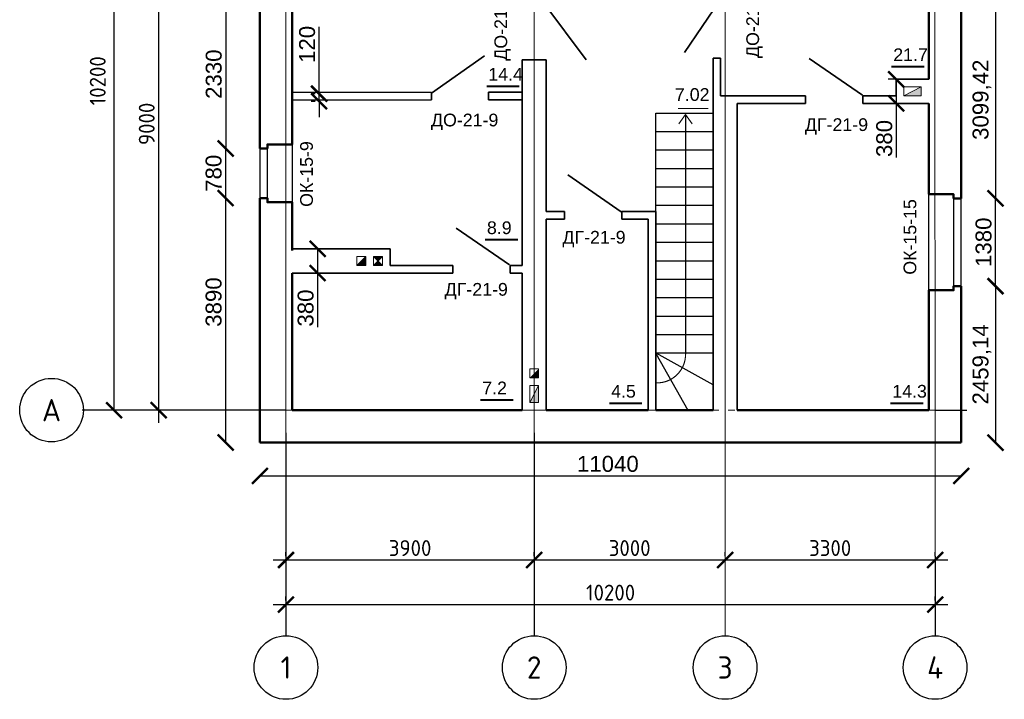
# Model space of a CAD drawing. Header units: millimetres. Extents: x -2096172177 to 2055029645, y -728784453 to 1899906214.
# Tile 39 of 109: x 1771819 to 1787289, y 905931 to 916614. Entities that reach past the tile are written whole.
import ezdxf
from ezdxf.enums import TextEntityAlignment as Align

# ---------------------------------------------------------------- set-up
doc = ezdxf.new("R2010")
doc.units = ezdxf.units.MM
doc.linetypes.add('ACAD_ISO03W100', pattern=[30, 12, -18])
doc.linetypes.add('DASHDOT_axis', pattern=[24, 20, -1.5, 1, -1.5])
for name, color, linetype, lineweight in [('Вентканалы', 214, 'Continuous', 18), ('Внутренние стены', 3, 'Continuous', 35), ('Двери', 20, 'Continuous', 25), ('Лестница', 7, 'Continuous', 25), ('линии', 3, 'Continuous', 20), ('Наружные стены', 1, 'Continuous', 50), ('Окна и двери', 4, 'Continuous', 25), ('Площади', 5, 'Continuous', 20), ('Простенки и окна', 80, 'Continuous', 18), ('Размеры окон', 6, 'Continuous', 18), ('Размеры стен', 5, 'Continuous', 18), ('Толщины привязок', 130, 'Continuous', 18)]:
    doc.layers.add(name, color=color, linetype=linetype, lineweight=lineweight)
doc.styles.add('GOST-2.304_Type-B', font='GOST Common.ttf')
doc.styles.add('Аннотативный', font='arial.ttf')
doc.styles.add('стиль для стен', font='arial.ttf')
doc.dimstyles.new('SPDS_units-mm', dxfattribs={"dimtxt": 2.5, "dimasz": 2.5, "dimexe": 1.25, "dimexo": 0.625, "dimtad": 1, "dimdec": 0, "dimtxsty": 'GOST-2.304_Type-B', "dimblk": 'ARCHTICK', "dimcen": 2.5, "dimdle": 2, "dimaunit": 1, "dimadec": 1, "dimazin": 2, "dimtfac": 1, "dimtdec": 0, "dimtmove": 1, "dimatfit": 3, "dimfxl": 1, "dimtfill": 1, "dimlwd": -1, "dimlwe": -1, "dimarcsym": 0})
doc.dimstyles.new('Для размеров СТЕН', dxfattribs={"dimtxt": 2.5, "dimasz": 2.5, "dimexe": 1.25, "dimexo": 0.625, "dimtad": 1, "dimtxsty": 'стиль для стен', "dimblk": 'ARCHTICK', "dimcen": 2.5, "dimadec": 0, "dimazin": 0, "dimtfac": 1, "dimtmove": 0, "dimatfit": 3, "dimfxl": 1, "dimarcsym": 0})

# ---------------------------------------------------------------- blocks, each defined once
blk = doc.blocks.new('_ArchTick')
at = {"color": 0, "linetype": 'ByBlock', "const_width": 0.15}
blk.add_lwpolyline([(-0.5, -0.5), (0.5, 0.5)], dxfattribs=at)
blk = doc.blocks.new('*D64')
at = {"color": 0, "linetype": 'Continuous', "transparency": 16777216}
for p, q in [((1776003, 907483), (1776003, 907545)), ((1786203, 907483), (1786203, 907545)), ((1775803, 907420), (1786403, 907420))]:
    blk.add_line(p, q, dxfattribs=at)
at = {"layer": 'Defpoints', "color": 0, "linetype": 'Continuous', "transparency": 16777216}
for p in [(1776003, 907420), (1786203, 907420), (1786203, 907420)]:
    blk.add_point(p, dxfattribs=at)
at = {"color": 0, "linetype": 'Continuous', "transparency": 16777216, "xscale": 250, "yscale": 250, "zscale": 250, "rotation": 180}
blk.add_blockref('_ArchTick', (1776003, 907420), dxfattribs=at)
at = {"color": 0, "linetype": 'Continuous', "transparency": 16777216, "xscale": 250, "yscale": 250, "zscale": 250}
blk.add_blockref('_ArchTick', (1786203, 907420), dxfattribs=at)
at = {"color": 0, "linetype": 'Continuous', "transparency": 16777216, "insert": (1781103, 907608), "char_height": 250, "attachment_point": 5, "style": 'GOST-2.304_Type-B', "bg_fill": 3, "box_fill_scale": 1.1, "bg_fill_color": 256, "bg_fill_true_color": 13158600, "bg_fill_transparency": 0}
blk.add_mtext('10200', dxfattribs=at)
blk = doc.blocks.new('*D65')
at = {"color": 0, "linetype": 'Continuous', "transparency": 16777216}
for p, q in [((1776003, 908183), (1776003, 908245)), ((1779903, 908183), (1779903, 908245)), ((1780103, 908120), (1775803, 908120))]:
    blk.add_line(p, q, dxfattribs=at)
at = {"layer": 'Defpoints', "color": 0, "linetype": 'Continuous', "transparency": 16777216}
for p in [(1776003, 908120), (1776003, 908120), (1779903, 908120)]:
    blk.add_point(p, dxfattribs=at)
at = {"color": 0, "linetype": 'Continuous', "transparency": 16777216, "xscale": 250, "yscale": 250, "zscale": 250, "rotation": 180}
blk.add_blockref('_ArchTick', (1776003, 908120), dxfattribs=at)
at = {"color": 0, "linetype": 'Continuous', "transparency": 16777216, "xscale": 250, "yscale": 250, "zscale": 250}
blk.add_blockref('_ArchTick', (1779903, 908120), dxfattribs=at)
at = {"color": 0, "linetype": 'Continuous', "transparency": 16777216, "insert": (1777953, 908308), "char_height": 250, "attachment_point": 5, "style": 'GOST-2.304_Type-B', "bg_fill": 3, "box_fill_scale": 1.1, "bg_fill_color": 256, "bg_fill_true_color": 13158600, "bg_fill_transparency": 0}
blk.add_mtext('3900', dxfattribs=at)
blk = doc.blocks.new('*D66')
at = {"color": 0, "linetype": 'Continuous', "transparency": 16777216}
for p, q in [((1779903, 908183), (1779903, 908245)), ((1782903, 908183), (1782903, 908245)), ((1783103, 908120), (1779703, 908120))]:
    blk.add_line(p, q, dxfattribs=at)
at = {"layer": 'Defpoints', "color": 0, "linetype": 'Continuous', "transparency": 16777216}
for p in [(1779903, 908120), (1779903, 908120), (1782903, 908120)]:
    blk.add_point(p, dxfattribs=at)
at = {"color": 0, "linetype": 'Continuous', "transparency": 16777216, "xscale": 250, "yscale": 250, "zscale": 250, "rotation": 180}
blk.add_blockref('_ArchTick', (1779903, 908120), dxfattribs=at)
at = {"color": 0, "linetype": 'Continuous', "transparency": 16777216, "xscale": 250, "yscale": 250, "zscale": 250}
blk.add_blockref('_ArchTick', (1782903, 908120), dxfattribs=at)
at = {"color": 0, "linetype": 'Continuous', "transparency": 16777216, "insert": (1781403, 908308), "char_height": 250, "attachment_point": 5, "style": 'GOST-2.304_Type-B', "bg_fill": 3, "box_fill_scale": 1.1, "bg_fill_color": 256, "bg_fill_true_color": 13158600, "bg_fill_transparency": 0}
blk.add_mtext('3000', dxfattribs=at)
blk = doc.blocks.new('*D67')
at = {"color": 0, "linetype": 'Continuous', "transparency": 16777216}
for p, q in [((1782903, 908183), (1782903, 908245)), ((1786203, 908183), (1786203, 908245)), ((1786403, 908120), (1782703, 908120))]:
    blk.add_line(p, q, dxfattribs=at)
at = {"layer": 'Defpoints', "color": 0, "linetype": 'Continuous', "transparency": 16777216}
for p in [(1782903, 908120), (1782903, 908120), (1786203, 908120)]:
    blk.add_point(p, dxfattribs=at)
at = {"color": 0, "linetype": 'Continuous', "transparency": 16777216, "xscale": 250, "yscale": 250, "zscale": 250, "rotation": 180}
blk.add_blockref('_ArchTick', (1782903, 908120), dxfattribs=at)
at = {"color": 0, "linetype": 'Continuous', "transparency": 16777216, "xscale": 250, "yscale": 250, "zscale": 250}
blk.add_blockref('_ArchTick', (1786203, 908120), dxfattribs=at)
at = {"color": 0, "linetype": 'Continuous', "transparency": 16777216, "insert": (1784553, 908308), "char_height": 250, "attachment_point": 5, "style": 'GOST-2.304_Type-B', "bg_fill": 3, "box_fill_scale": 1.1, "bg_fill_color": 256, "bg_fill_true_color": 13158600, "bg_fill_transparency": 0}
blk.add_mtext('3300', dxfattribs=at)
blk = doc.blocks.new('*D68')
at = {"layer": 'Defpoints', "color": 0, "transparency": 16777216}
for p in [(1775593, 914589), (1775055, 913809), (1775593, 913809)]:
    blk.add_point(p, dxfattribs=at)
at = {"layer": 'Простенки и окна', "color": 0, "lineweight": -2, "transparency": 16777216}
blk.add_line((1775055, 914589), (1775055, 913809), dxfattribs=at)
at = {"layer": 'Простенки и окна', "color": 0, "lineweight": -2, "transparency": 16777216, "xscale": 250, "yscale": 250, "zscale": 250}
for p, rotation in [((1775055, 914589), 90), ((1775055, 913809), 270)]:
    blk.add_blockref('_ArchTick', p, dxfattribs=dict(at, rotation=rotation))
at = {"layer": 'Простенки и окна', "color": 0, "transparency": 16777216, "insert": (1774867, 914199), "char_height": 250, "attachment_point": 5, "rotation": 90, "style": 'стиль для стен'}
blk.add_mtext('780', dxfattribs=at)
blk = doc.blocks.new('*D72')
at = {"layer": 'Defpoints', "color": 0, "transparency": 16777216}
for p in [(1786613, 913805), (1787151, 913805), (1786613, 912425)]:
    blk.add_point(p, dxfattribs=at)
at = {"layer": 'Простенки и окна', "color": 0, "lineweight": -2, "transparency": 16777216}
blk.add_line((1787151, 912425), (1787151, 913805), dxfattribs=at)
at = {"layer": 'Простенки и окна', "color": 0, "lineweight": -2, "transparency": 16777216, "xscale": 250, "yscale": 250, "zscale": 250}
for p, rotation in [((1787151, 913805), 90), ((1787151, 912425), 270)]:
    blk.add_blockref('_ArchTick', p, dxfattribs=dict(at, rotation=rotation))
at = {"layer": 'Простенки и окна', "color": 0, "transparency": 16777216, "insert": (1786964, 913115), "char_height": 250, "attachment_point": 5, "rotation": 90, "style": 'стиль для стен'}
blk.add_mtext('1380', dxfattribs=at)
blk = doc.blocks.new('*D73')
at = {"layer": 'Defpoints', "color": 0, "transparency": 16777216}
for p in [(1775055, 913809), (1775055, 909966), (1775593, 909966)]:
    blk.add_point(p, dxfattribs=at)
at = {"layer": 'Простенки и окна', "color": 0, "lineweight": -2, "transparency": 16777216}
blk.add_line((1775055, 913809), (1775055, 909966), dxfattribs=at)
at = {"layer": 'Простенки и окна', "color": 0, "lineweight": -2, "transparency": 16777216, "xscale": 250, "yscale": 250, "zscale": 250}
for p, rotation in [((1775055, 913809), 90), ((1775055, 909966), 270)]:
    blk.add_blockref('_ArchTick', p, dxfattribs=dict(at, rotation=rotation))
at = {"layer": 'Простенки и окна', "color": 0, "transparency": 16777216, "insert": (1774867, 912175), "char_height": 250, "attachment_point": 5, "rotation": 90, "style": 'стиль для стен'}
blk.add_mtext('3890', dxfattribs=at)
blk = doc.blocks.new('*D75')
at = {"layer": 'Defpoints', "color": 0, "transparency": 16777216}
for p in [(1775054, 916924), (1775054, 914589), (1775057, 914589)]:
    blk.add_point(p, dxfattribs=at)
at = {"layer": 'Простенки и окна', "color": 0, "lineweight": -2, "transparency": 16777216}
blk.add_line((1775057, 916924), (1775057, 914589), dxfattribs=at)
at = {"layer": 'Простенки и окна', "color": 0, "lineweight": -2, "transparency": 16777216, "xscale": 250, "yscale": 250, "zscale": 250}
for p, rotation in [((1775057, 916924), 90), ((1775057, 914589), 270)]:
    blk.add_blockref('_ArchTick', p, dxfattribs=dict(at, rotation=rotation))
at = {"layer": 'Простенки и окна', "color": 0, "transparency": 16777216, "insert": (1774869, 915757), "char_height": 250, "attachment_point": 5, "rotation": 90, "style": 'стиль для стен'}
blk.add_mtext('2330', dxfattribs=at)
blk = doc.blocks.new('*D82')
at = {"layer": 'Defpoints', "color": 0, "transparency": 16777216}
for p in [(1787148, 916905), (1787151, 913805), (1787151, 913805)]:
    blk.add_point(p, dxfattribs=at)
at = {"layer": 'Простенки и окна', "color": 0, "lineweight": -2, "transparency": 16777216}
blk.add_line((1787151, 916905), (1787151, 913805), dxfattribs=at)
at = {"layer": 'Простенки и окна', "color": 0, "lineweight": -2, "transparency": 16777216, "xscale": 250, "yscale": 250, "zscale": 250}
for p, rotation in [((1787151, 916905), 90), ((1787151, 913805), 270)]:
    blk.add_blockref('_ArchTick', p, dxfattribs=dict(at, rotation=rotation))
at = {"layer": 'Простенки и окна', "color": 0, "transparency": 16777216, "insert": (1786939, 915355), "char_height": 250, "attachment_point": 5, "rotation": 90, "style": 'стиль для стен'}
blk.add_mtext('3099,42', dxfattribs=at)
blk = doc.blocks.new('*D86')
at = {"layer": 'Defpoints', "color": 0, "transparency": 16777216}
for p in [(1776103, 913011), (1776103, 912631), (1776500, 912631)]:
    blk.add_point(p, dxfattribs=at)
at = {"layer": 'Толщины привязок', "color": 0, "lineweight": -2, "transparency": 16777216}
for p, q in [((1776165, 913011), (1776625, 913011)), ((1776500, 913011), (1776500, 912631)), ((1776165, 912631), (1776625, 912631)), ((1776500, 912631), (1776500, 911781))]:
    blk.add_line(p, q, dxfattribs=at)
at = {"layer": 'Толщины привязок', "color": 0, "lineweight": -2, "transparency": 16777216, "xscale": 250, "yscale": 250, "zscale": 250}
for p, rotation in [((1776500, 913011), 90), ((1776500, 912631), 270)]:
    blk.add_blockref('_ArchTick', p, dxfattribs=dict(at, rotation=rotation))
at = {"layer": 'Толщины привязок', "color": 0, "transparency": 16777216, "insert": (1776313, 912081), "char_height": 250, "attachment_point": 5, "rotation": 90, "style": 'стиль для стен'}
blk.add_mtext('380', dxfattribs=at)
blk = doc.blocks.new('*D89')
at = {"layer": 'Defpoints', "color": 0, "transparency": 16777216}
for p in [(1785963, 915676), (1785591, 915296), (1785963, 915296)]:
    blk.add_point(p, dxfattribs=at)
at = {"layer": 'Толщины привязок', "color": 0, "lineweight": -2, "transparency": 16777216}
for p, q in [((1785900, 915676), (1785466, 915676)), ((1785591, 915676), (1785591, 915296)), ((1785900, 915296), (1785466, 915296)), ((1785591, 915296), (1785591, 914446))]:
    blk.add_line(p, q, dxfattribs=at)
at = {"layer": 'Толщины привязок', "color": 0, "lineweight": -2, "transparency": 16777216, "xscale": 250, "yscale": 250, "zscale": 250}
for p, rotation in [((1785591, 915676), 90), ((1785591, 915296), 270)]:
    blk.add_blockref('_ArchTick', p, dxfattribs=dict(at, rotation=rotation))
at = {"layer": 'Толщины привязок', "color": 0, "transparency": 16777216, "insert": (1785404, 914746), "char_height": 250, "attachment_point": 5, "rotation": 90, "style": 'стиль для стен'}
blk.add_mtext('380', dxfattribs=at)
blk = doc.blocks.new('л')
at = {"layer": 'Лестница'}
blk.add_line((0, 0), (900, 0), dxfattribs=at)
blk = doc.blocks.new('а')
at = {"layer": 'Лестница'}
blk.add_blockref('л', (-900, 0), dxfattribs=at)
blk = doc.blocks.new('*D90')
at = {"layer": 'Defpoints', "color": 0, "transparency": 16777216}
for p in [(1775593, 909966), (1786613, 909966), (1786613, 909443)]:
    blk.add_point(p, dxfattribs=at)
at = {"layer": 'Простенки и окна', "color": 0, "lineweight": -2, "transparency": 16777216}
blk.add_line((1775593, 909443), (1786613, 909443), dxfattribs=at)
at = {"layer": 'Простенки и окна', "color": 0, "lineweight": -2, "transparency": 16777216, "xscale": 250, "yscale": 250, "zscale": 250, "rotation": 180}
blk.add_blockref('_ArchTick', (1775593, 909443), dxfattribs=at)
at = {"layer": 'Простенки и окна', "color": 0, "lineweight": -2, "transparency": 16777216, "xscale": 250, "yscale": 250, "zscale": 250}
blk.add_blockref('_ArchTick', (1786613, 909443), dxfattribs=at)
at = {"layer": 'Простенки и окна', "color": 0, "transparency": 16777216, "insert": (1781060, 909630), "char_height": 250, "attachment_point": 5, "style": 'стиль для стен'}
blk.add_mtext('11040', dxfattribs=at)
blk = doc.blocks.new('*D91')
at = {"layer": 'Defpoints', "color": 0, "transparency": 16777216}
for p in [(1787151, 912425), (1786613, 909966), (1787151, 909966)]:
    blk.add_point(p, dxfattribs=at)
at = {"layer": 'Простенки и окна', "color": 0, "lineweight": -2, "transparency": 16777216}
blk.add_line((1787151, 912425), (1787151, 909966), dxfattribs=at)
at = {"layer": 'Простенки и окна', "color": 0, "lineweight": -2, "transparency": 16777216, "xscale": 250, "yscale": 250, "zscale": 250}
for p, rotation in [((1787151, 912425), 90), ((1787151, 909966), 270)]:
    blk.add_blockref('_ArchTick', p, dxfattribs=dict(at, rotation=rotation))
at = {"layer": 'Простенки и окна', "color": 0, "transparency": 16777216, "insert": (1786938, 911196), "char_height": 250, "attachment_point": 5, "rotation": 90, "style": 'стиль для стен'}
blk.add_mtext('2459,14', dxfattribs=at)
blk = doc.blocks.new('*D92')
at = {"layer": 'Defpoints', "color": 0, "transparency": 16777216}
for p in [(1776524, 915450), (1776523, 915330), (1776524, 915330)]:
    blk.add_point(p, dxfattribs=at)
at = {"layer": 'Толщины привязок', "color": 0, "lineweight": -2, "transparency": 16777216}
for p, q in [((1776523, 915450), (1776523, 916500)), ((1776461, 915450), (1776398, 915450)), ((1776523, 915330), (1776523, 915450)), ((1776461, 915330), (1776398, 915330)), ((1776523, 915330), (1776523, 915080))]:
    blk.add_line(p, q, dxfattribs=at)
at = {"layer": 'Толщины привязок', "color": 0, "lineweight": -2, "transparency": 16777216, "xscale": 250, "yscale": 250, "zscale": 250}
for p, rotation in [((1776523, 915450), 270), ((1776523, 915330), 90)]:
    blk.add_blockref('_ArchTick', p, dxfattribs=dict(at, rotation=rotation))
at = {"layer": 'Толщины привязок', "color": 0, "transparency": 16777216, "insert": (1776336, 916225), "char_height": 250, "attachment_point": 5, "rotation": 90, "style": 'стиль для стен'}
blk.add_mtext('120', dxfattribs=at)

msp = doc.modelspace()

# ---------------------------------------------------------------- hatches: boundary and pattern name
at = {"layer": 'Вентканалы'}
h = msp.add_hatch(color=256, dxfattribs=at)
h.dxf.hatch_style = 1
h.paths.add_polyline_path([(1785712.891, 915416.049), (1785982.891, 915416.049), (1785982.891, 915556.049)])
h = msp.add_hatch(color=256, dxfattribs=at)
h.dxf.hatch_style = 1
h.paths.add_polyline_path([(1777118.204, 912751.049), (1777258.204, 912751.049), (1777258.204, 912891.049)])
h = msp.add_hatch(color=256, dxfattribs=at)
h.dxf.hatch_style = 1
h.paths.add_polyline_path([(1777518.204, 912891.049), (1777378.204, 912891.049), (1777448.204, 912821.049)])
h.paths.add_polyline_path([(1777518.204, 912751.049), (1777448.204, 912821.049), (1777378.204, 912751.049)])
h = msp.add_hatch(color=256, dxfattribs=at)
h.dxf.hatch_style = 1
h.paths.add_polyline_path([(1779832.891, 910986.049), (1779972.891, 910986.049), (1779972.891, 911126.049)])
h = msp.add_hatch(color=256, dxfattribs=at)
h.dxf.hatch_style = 1
h.paths.add_polyline_path([(1779972.891, 910866.049), (1779832.891, 910596.049), (1779972.891, 910596.049)])

# ---------------------------------------------------------------- linework, layer by layer
at = {"linetype": 'DASHDOT_axis', "lineweight": 20, "ltscale": 0.6}
for p, q in [((1776002.891, 921176.049), (1776002.891, 910120.153)), ((1779902.891, 921176.049), (1779902.891, 910120.153)), ((1782902.891, 921176.049), (1782902.893, 910120.153)), ((1782902.891, 910120.153), (1782902.891, 906920.153))]:
    msp.add_line(p, q, dxfattribs=at)
at = {"linetype": 'Continuous'}
for p, q in [((1773302.891, 910476.049), (1773302.891, 920876.049)), ((1774002.891, 919676.049), (1774002.891, 910276.049)), ((1773940.391, 910476.049), (1773877.891, 910476.049)), ((1773940.391, 910476.049), (1773877.891, 910476.049)), ((1786202.891, 908182.653), (1786202.891, 906930.654))]:
    msp.add_line(p, q, dxfattribs=at)
at = {"linetype": 'DASHDOT_axis'}
for p, q in [((1776002.891, 910476.049), (1772802.891, 910476.049)), ((1786202.891, 910476.049), (1786702.891, 910476.049)), ((1779902.891, 910120.153), (1779902.891, 906920.153))]:
    msp.add_line(p, q, dxfattribs=at)
at = {"linetype": 'DASHDOT_axis', "lineweight": 15, "ltscale": 100}
msp.add_line((1776002.891, 910476.049), (1786202.891, 910476.049), dxfattribs=at)
at = {"linetype": 'Continuous'}
msp.add_circle((1772319.437, 910476.049), 500, dxfattribs=at)
for centre in [(1776002.891, 906430.654), (1779902.891, 906430.654), (1782902.891, 906430.654), (1786202.891, 906430.654)]:
    msp.add_circle(centre, 500)
at = {"layer": 'Вентканалы'}
for p, q in [((1785712.891, 915416.049), (1785982.891, 915556.049)), ((1777118.204, 912751.049), (1777258.204, 912891.049)), ((1777378.204, 912751.049), (1777518.204, 912891.049)), ((1777378.204, 912891.049), (1777518.204, 912751.049)), ((1779972.891, 910866.049), (1779832.891, 910596.049))]:
    msp.add_line(p, q, dxfattribs=at)
for points in [[(1785712.891, 915556.049), (1785982.891, 915556.049), (1785982.891, 915416.049), (1785712.891, 915416.049)], [(1777118.204, 912891.049), (1777258.204, 912891.049), (1777258.204, 912751.049), (1777118.204, 912751.049)], [(1777378.204, 912891.049), (1777518.204, 912891.049), (1777518.204, 912751.049), (1777378.204, 912751.049)], [(1779832.891, 911126.049), (1779972.891, 911126.049), (1779972.891, 910986.049), (1779832.891, 910986.049)], [(1779832.891, 910596.049), (1779832.891, 910866.049), (1779972.891, 910866.049), (1779972.891, 910596.049)]]:
    msp.add_lwpolyline(points, close=True, dxfattribs=at)
at = {"layer": 'Вентканалы', "linetype": 'ACAD_ISO03W100'}
msp.add_lwpolyline([(1779832.891, 911126.049), (1779972.891, 911126.049), (1779972.891, 910986.049), (1779832.891, 910986.049)], close=True, dxfattribs=at)
at = {"layer": 'Внутренние стены'}
for p, q in [((1782820.514, 916912.811), (1782265.188, 916097.62)), ((1780056.78, 916875.326), (1780717.654, 915983.101)), ((1778289.662, 915459.942), (1779124.832, 916047.504)), ((1779712.891, 915982.968), (1779712.891, 912751.049)), ((1779712.891, 915982.968), (1780092.891, 915982.968)), ((1780092.891, 915982.968), (1780092.891, 913596.049)), ((1782832.891, 916008.464), (1782712.891, 916008.464)), ((1782712.891, 915296.049), (1782712.891, 916008.464)), ((1782832.891, 915415.44), (1782832.891, 916008.464)), ((1784223.605, 916005.524), (1785063.392, 915424.946)), ((1786102.891, 915676.049), (1785592.891, 915676.049)), ((1785592.891, 915415.44), (1785592.891, 915676.049)), ((1786102.891, 915676.049), (1786040.391, 915676.049)), ((1778287.428, 915354.187), (1778287.428, 915474.187)), ((1779187.428, 915474.187), (1779712.891, 915474.187)), ((1779187.428, 915354.187), (1779187.428, 915474.187)), ((1782832.891, 915415.44), (1783092.891, 915415.44)), ((1783092.891, 915415.44), (1784167.894, 915415.44)), ((1784167.894, 915295.44), (1784167.894, 915415.44)), ((1785067.894, 915415.44), (1785593.357, 915415.44)), ((1785067.894, 915295.44), (1785067.894, 915415.44)), ((1782712.891, 915290.902), (1782712.891, 915296.049)), ((1782712.891, 910476.049), (1782712.891, 915295.44)), ((1783092.891, 910476.049), (1783092.891, 915295.44)), ((1786102.891, 915296.049), (1785592.891, 915296.049)), ((1786102.891, 915296.049), (1786040.391, 915296.049)), ((1780431.301, 914173.468), (1781271.088, 913592.89)), ((1780092.891, 913596.049), (1780378.634, 913596.049)), ((1780378.634, 913476.049), (1780378.634, 913596.049)), ((1781278.634, 913596.049), (1781812.083, 913596.049)), ((1781278.634, 913476.049), (1781278.634, 913596.049)), ((1781812.083, 913596.049), (1781812.083, 913476.049)), ((1780092.891, 913476.049), (1780092.891, 912631.049)), ((1781692.083, 910476.049), (1781692.083, 913476.049)), ((1781812.083, 913476.049), (1781812.083, 910476.049)), ((1778676.335, 913338.209), (1779516.121, 912757.63)), ((1776102.891, 913011.049), (1777638.204, 913011.049)), ((1777638.204, 912749.84), (1777638.204, 913012.258)), ((1777638.204, 912751.049), (1778623.667, 912751.049)), ((1778623.667, 912631.049), (1778623.52, 912751.049)), ((1779523.667, 912751.049), (1779712.891, 912751.049)), ((1779523.667, 912631.049), (1779523.667, 912751.049)), ((1776102.891, 912631.049), (1778623.667, 912631.049)), ((1777638.204, 912629.84), (1777638.204, 912631.049)), ((1779523.667, 912631.049), (1779712.891, 912631.049)), ((1779712.891, 910476.049), (1779712.891, 912631.049)), ((1780092.891, 910476.049), (1780092.891, 912631.049))]:
    msp.add_line(p, q, dxfattribs=at)
at = {"layer": 'Внутренние стены', "lineweight": 30}
msp.add_line((1776102.891, 915474.187), (1778287.428, 915474.187), dxfattribs=at)
at = {"layer": 'Внутренние стены', "color": 3, "lineweight": 30}
msp.add_line((1776102.891, 915354.187), (1778287.428, 915354.187), dxfattribs=at)
at = {"layer": 'Внутренние стены', "color": 3}
for p, q in [((1779187.428, 915354.187), (1779712.891, 915354.187)), ((1783092.891, 915295.44), (1784167.894, 915295.44)), ((1785067.894, 915295.44), (1785593.357, 915295.44)), ((1780092.891, 913476.049), (1780378.634, 913476.049)), ((1781278.634, 913476.049), (1781692.083, 913476.049))]:
    msp.add_line(p, q, dxfattribs=at)
at = {"layer": 'Лестница'}
for p, q in [((1781812.083, 911375.473), (1781812.083, 915145.473)), ((1781812.083, 915145.473), (1782712.083, 915145.473)), ((1782281.355, 915124.359), (1782281.355, 911354.359)), ((1782712.083, 915145.473), (1782712.083, 910475.473)), ((1781812.083, 914855.473), (1782712.083, 914855.473)), ((1781812.083, 914565.473), (1782712.083, 914565.473)), ((1781812.083, 914275.473), (1782712.083, 914275.473)), ((1781812.083, 913985.473), (1782712.083, 913985.473)), ((1781812.083, 913695.473), (1782712.083, 913695.473)), ((1781812.083, 913405.473), (1782712.083, 913405.473)), ((1781812.083, 913115.473), (1782712.083, 913115.473)), ((1781812.083, 912825.473), (1782712.083, 912825.473)), ((1781812.083, 912535.473), (1782712.083, 912535.473)), ((1781812.083, 912245.473), (1782712.083, 912245.473)), ((1781812.083, 911955.473), (1782712.083, 911955.473)), ((1781812.083, 911665.473), (1782712.083, 911665.473)), ((1781812.083, 911665.473), (1782712.083, 911665.473)), ((1781812.083, 911665.473), (1782712.083, 911665.473)), ((1781812.083, 911665.473), (1782712.083, 911665.473)), ((1781812.083, 911665.473), (1782712.083, 911665.473)), ((1781812.083, 911375.473), (1781812.083, 910475.473)), ((1781812.083, 911375.473), (1782712.083, 911375.473)), ((1781812.083, 911375.473), (1782712.083, 910878.347)), ((1781812.623, 911367.808), (1782319.272, 910476.777)), ((1782712.083, 910475.473), (1781812.083, 910475.473))]:
    msp.add_line(p, q, dxfattribs=at)
at = {"layer": 'Лестница', "linetype": 'DASHDOT_axis', "lineweight": 15, "ltscale": 100}
for p, q in [((1782281.613, 915123.974), (1782178.08, 914974.235)), ((1782281.355, 915124.359), (1782382.649, 914975.324))]:
    msp.add_line(p, q, dxfattribs=at)
msp.add_arc((1781831.355, 911354.359), 450, 270, 0, dxfattribs=at)
at = {"layer": 'линии'}
msp.add_line((1782636.127, 915216.564), (1782166.741, 915216.564), dxfattribs=at)
at = {"layer": 'Наружные стены'}
for p, q in [((1775592.891, 914589.187), (1775592.891, 916924.294)), ((1786612.891, 916904.605), (1786612.891, 913805.188)), ((1776102.891, 914654.187), (1776102.891, 916859.294)), ((1786102.891, 916839.605), (1786102.891, 915676.049)), ((1786102.891, 915296.049), (1786102.891, 913870.188)), ((1786102.891, 913870.188), (1786492.891, 913870.188)), ((1775592.891, 909966.049), (1775592.891, 913809.187)), ((1776102.891, 912985.07), (1776102.891, 913744.187)), ((1776102.891, 910476.049), (1776102.891, 912631.049)), ((1786612.891, 912425.188), (1786612.891, 909966.049)), ((1786102.891, 912360.188), (1786102.891, 910476.049)), ((1776102.891, 910476.049), (1779712.891, 910476.049)), ((1780092.891, 910476.049), (1781692.083, 910476.049)), ((1781812.083, 910476.049), (1782712.891, 910476.049)), ((1783092.891, 910476.049), (1786102.891, 910476.049)), ((1775592.891, 909966.049), (1786612.891, 909966.049))]:
    msp.add_line(p, q, dxfattribs=at)
for points in [[(1775592.891, 914589.187), (1775712.891, 914589.187), (1775712.891, 914654.187), (1776102.891, 914654.187)], [(1786612.893, 913805.186), (1786492.893, 913805.186), (1786492.893, 913870.186), (1786102.893, 913870.186)], [(1775592.891, 913809.187), (1775712.891, 913809.187), (1775712.891, 913744.187), (1776102.891, 913744.187)], [(1786612.893, 912425.186), (1786492.893, 912425.186), (1786492.893, 912360.186), (1786102.893, 912360.186)]]:
    msp.add_lwpolyline(points, dxfattribs=at)
at = {"layer": 'Окна и двери'}
for p, q in [((1775712.891, 914589.187), (1775592.891, 914589.187)), ((1775592.891, 914589.187), (1775592.891, 913809.187)), ((1775712.891, 914654.187), (1775712.891, 914589.187)), ((1775712.891, 913809.187), (1775712.891, 914654.187)), ((1775712.891, 914654.187), (1776102.891, 914654.187)), ((1776102.891, 914654.187), (1776102.891, 913744.187)), ((1775712.891, 913744.187), (1775712.891, 914319.187)), ((1786102.891, 912360.188), (1786102.891, 913870.188)), ((1786492.891, 913870.188), (1786492.891, 913295.188)), ((1775592.891, 913809.187), (1775712.891, 913809.187)), ((1776102.891, 913744.187), (1775712.891, 913744.187)), ((1786612.891, 913805.188), (1786492.891, 913805.188)), ((1786492.891, 913805.188), (1786492.891, 912360.188)), ((1786612.891, 912425.188), (1786612.891, 913805.188))]:
    msp.add_line(p, q, dxfattribs=at)
at = {"layer": 'Площади', "lineweight": 40}
for p, q in [((1785518.836, 915875.852), (1786028.024, 915875.852)), ((1779156.643, 915568.8), (1779665.832, 915568.8)), ((1779135.411, 913156.673), (1779644.6, 913156.673)), ((1779061.737, 910638.165), (1779570.925, 910638.165)), ((1781086.164, 910585.772), (1781595.352, 910585.772)), ((1785503.829, 910586.236), (1786013.018, 910586.236))]:
    msp.add_line(p, q, dxfattribs=at)
at = {"layer": 'Размеры стен'}
msp.add_line((1776102.891, 914654.187), (1776102.891, 915354.187), dxfattribs=at)

# ---------------------------------------------------------------- block references
at = {"linetype": 'Continuous', "xscale": 250, "yscale": 250, "zscale": 250}
for p, rotation in [((1773302.891, 910476.049), 270), ((1774002.891, 910476.049), 90), ((1774002.891, 910476.049), 270)]:
    msp.add_blockref('_ArchTick', p, dxfattribs=dict(at, rotation=rotation))
at = {"layer": 'Лестница', "rotation": 90}
for p in [(1781812.083, 914855.473), (1781812.083, 914565.473), (1781812.083, 914275.473), (1781812.083, 913985.473), (1781812.083, 913695.473), (1781812.083, 913405.473), (1781812.083, 913115.473), (1781812.083, 912825.473), (1781812.083, 912535.473), (1781812.083, 912245.473), (1781812.083, 911955.473), (1781812.083, 911665.473)]:
    msp.add_blockref('а', p, dxfattribs=at)

# ---------------------------------------------------------------- texts
at = {"linetype": 'Continuous', "style": 'GOST-2.304_Type-B'}
msp.add_text('А', height=350, dxfattribs=at).set_placement((1772319.437, 910476.049), align=Align.MIDDLE_CENTER)
at = {"style": 'GOST-2.304_Type-B'}
for s, p in [('1', (1776002.891, 906430.654)), ('2', (1779902.891, 906430.654)), ('3', (1782902.891, 906430.654)), ('4', (1786202.891, 906430.654))]:
    msp.add_text(s, height=350, dxfattribs=at).set_placement(p, align=Align.MIDDLE_CENTER)
at = {"linetype": 'Continuous', "char_height": 250, "attachment_point": 5, "rotation": 90, "style": 'GOST-2.304_Type-B', "bg_fill": 3, "box_fill_scale": 1.1, "bg_fill_color": 256, "bg_fill_true_color": 13158600, "bg_fill_transparency": 0}
for s, insert in [('10200', (1773045.721, 915653.215)), ('9000', (1773815.391, 914976.049))]:
    msp.add_mtext(s, dxfattribs=dict(at, insert=insert))
at = {"layer": 'Двери', "style": 'Аннотативный'}
for p in [(1779478.096, 915968.654), (1783435.848, 916011.469)]:
    msp.add_text('ДО-21-9', height=200, rotation=90, dxfattribs=at).set_placement(p)
for s, p in [('ДО-21-9', (1778281.547, 914936.524)), ('ДГ-21-9', (1784156.527, 914863.604)), ('ДГ-21-9', (1780346.527, 913093.604)), ('ДГ-21-9', (1778496.672, 912274.836))]:
    msp.add_text(s, height=200, dxfattribs=at).set_placement(p)
at = {"layer": 'Площади', "style": 'Аннотативный'}
for s, p in [('21.7', (1785544.141, 915962.467)), ('14.4', (1779181.948, 915655.415)), ('7.02', (1782113.856, 915337.023)), ('8.9', (1779160.716, 913243.288)), ('7.2', (1779087.042, 910724.78)), ('4.5', (1781111.469, 910672.387)), ('14.3', (1785529.135, 910672.851))]:
    msp.add_text(s, height=200, dxfattribs=at).set_placement(p)
at = {"layer": 'Размеры окон', "style": 'Аннотативный'}
for s, p in [('ОК-15-9', (1776425.847, 913671.203)), ('ОК-15-15', (1785906.672, 912604.836))]:
    msp.add_text(s, height=200, rotation=90, dxfattribs=at).set_placement(p)

# ---------------------------------------------------------------- dimensions: what is measured, and where the dimension line sits
at = {"layer": 'Простенки и окна'}
dim = msp.add_linear_dim(base=(1775056.792, 914589.187), p1=(1775053.709, 916924.294), p2=(1775053.709, 914589.187), angle=90, text='2330', dimstyle='Для размеров СТЕН', override={"dimse1": 1, "dimse2": 1}, dxfattribs=at)
dim.commit()
dim.dimension.update_dxf_attribs({"geometry": '*D75', "text_midpoint": (1774869.292, 915756.741)})
for base, p1, p2, angle, picture, middle in [((1787151.125, 913805.188), (1787147.938, 916904.605), (1787151.125, 913805.188), 90, '*D82', (1786938.625, 915354.896)), ((1775054.617, 913809.187), (1775593.125, 914589.187), (1775593.125, 913809.187), 270, '*D68', (1774867.117, 914199.187)), ((1787151.125, 913805.188), (1786612.617, 912425.188), (1786612.617, 913805.188), 90, '*D72', (1786963.625, 913115.188)), ((1787150.672, 909966.049), (1787151.125, 912425.188), (1786612.891, 909966.049), 90, '*D91', (1786938.172, 911195.618))]:
    dim = msp.add_linear_dim(base=base, p1=p1, p2=p2, angle=angle, dimstyle='Для размеров СТЕН', override={"dimse1": 1, "dimse2": 1}, dxfattribs=at)
    dim.commit()
    dim.dimension.update_dxf_attribs({"geometry": picture, "text_midpoint": middle})
dim = msp.add_linear_dim(base=(1775054.617, 909966.049), p1=(1775054.617, 913809.187), p2=(1775592.891, 909966.049), angle=90, text='3890', dimstyle='Для размеров СТЕН', override={"dimse1": 1, "dimse2": 1}, dxfattribs=at)
dim.commit()
dim.dimension.update_dxf_attribs({"geometry": '*D73', "text_midpoint": (1775054.617, 912174.836), "dimtype": 160})
dim = msp.add_linear_dim(base=(1786612.891, 909442.548), p1=(1775592.891, 909966.049), p2=(1786612.891, 909966.049), text='11040', dimstyle='Для размеров СТЕН', override={"dimse1": 1, "dimse2": 1}, dxfattribs=at)
dim.commit()
dim.dimension.update_dxf_attribs({"geometry": '*D90', "text_midpoint": (1781059.689, 909442.548), "dimtype": 160})
at = {"layer": 'Толщины привязок'}
dim = msp.add_linear_dim(base=(1776523.368, 915330.373), p1=(1776523.82, 915450.373), p2=(1776523.82, 915330.373), angle=90, dimstyle='Для размеров СТЕН', dxfattribs=at)
dim.commit()
dim.dimension.update_dxf_attribs({"geometry": '*D92', "text_midpoint": (1776523.368, 916225.373), "dimtype": 160})
for base, p1, p2, picture, middle in [((1785591.205, 915296.049), (1785962.891, 915676.049), (1785962.891, 915296.049), '*D89', (1785403.705, 914746.049)), ((1776500.08, 912631.049), (1776102.891, 913011.049), (1776102.891, 912631.049), '*D86', (1776312.58, 912081.049))]:
    dim = msp.add_linear_dim(base=base, p1=p1, p2=p2, angle=90, dimstyle='Для размеров СТЕН', dxfattribs=at)
    dim.commit()
    dim.dimension.update_dxf_attribs({"geometry": picture, "text_midpoint": middle})

# ---------------------------------------------------------------- next in the draw order: dimensions: what is measured, and where the dimension line sits
at = {"linetype": 'Continuous'}
for base, p1, p2, picture, middle in [((1776002.891, 908120.153), (1779902.891, 908120.153), (1776002.891, 908120.153), '*D65', (1777952.891, 908120.153)), ((1786202.891, 907420.153), (1776002.891, 907420.153), (1786202.891, 907420.153), '*D64', (1781102.891, 907420.153))]:
    dim = msp.add_linear_dim(base=base, p1=p1, p2=p2, dimstyle='SPDS_units-mm', override={"dimscale": 100}, dxfattribs=at)
    dim.commit()
    dim.dimension.update_dxf_attribs({"geometry": picture, "text_midpoint": middle, "dimtype": 160})

# ---------------------------------------------------------------- next in the draw order: linework, layer by layer
at = {"linetype": 'DASHDOT_axis'}
msp.add_line((1776002.891, 910120.153), (1776002.891, 906920.153), dxfattribs=at)
msp.add_line((1776002.891, 910120.153), (1776002.891, 906920.153), dxfattribs=at)

# ---------------------------------------------------------------- next in the draw order: dimensions: what is measured, and where the dimension line sits
at = {"linetype": 'Continuous'}
dim = msp.add_linear_dim(base=(1779902.891, 908120.153), p1=(1782902.891, 908120.153), p2=(1779902.891, 908120.153), dimstyle='SPDS_units-mm', override={"dimscale": 100}, dxfattribs=at)
dim.commit()
dim.dimension.update_dxf_attribs({"geometry": '*D66', "text_midpoint": (1781402.891, 908120.153), "dimtype": 160})

# ---------------------------------------------------------------- next in the draw order: dimensions: what is measured, and where the dimension line sits
dim = msp.add_linear_dim(base=(1782902.891, 908120.153), p1=(1786202.891, 908120.153), p2=(1782902.891, 908120.153), dimstyle='SPDS_units-mm', override={"dimscale": 100}, dxfattribs=at)
dim.commit()
dim.dimension.update_dxf_attribs({"geometry": '*D67', "text_midpoint": (1784552.891, 908120.153), "dimtype": 160})

# ---------------------------------------------------------------- next in the draw order: linework, layer by layer
at = {"linetype": 'DASHDOT_axis', "lineweight": 20, "ltscale": 0.6}
msp.add_line((1786196.787, 920674.987), (1786202.891, 908120.153), dxfattribs=at)

doc.saveas('drawing.dxf')
